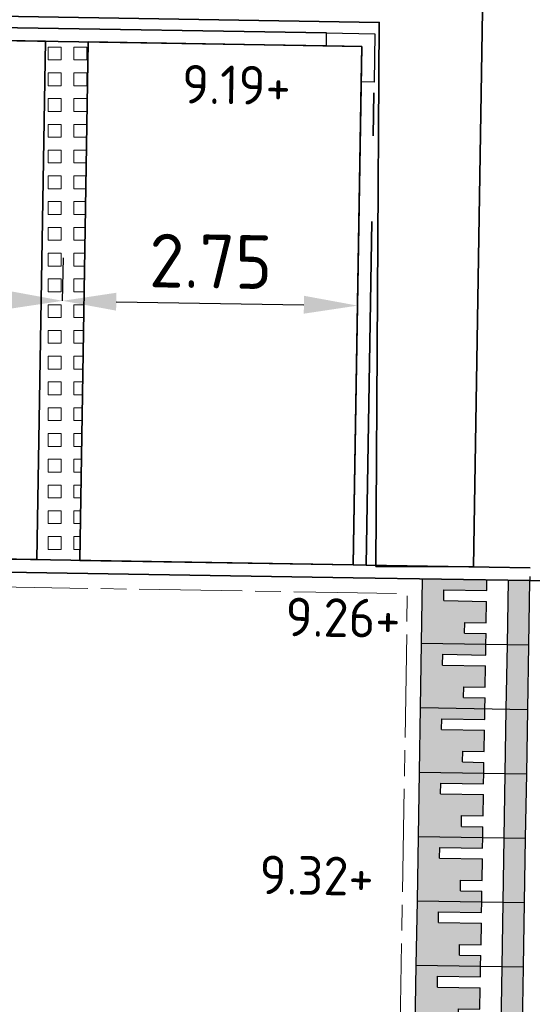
# Model space of a CAD drawing. Header units: metres. Extents: x 167072 to 168585, y 462393 to 462997.
# Tile 80 of 95: x 167503.89 to 167508.67, y 462612.08 to 462621.26. Entities that reach past the tile are written whole.
import ezdxf

# ---------------------------------------------------------------- set-up
doc = ezdxf.new("R2010")
doc.units = ezdxf.units.M
doc.header["$LTSCALE"] = 0.2
for name, pattern in [('ACAD_ISO08W100', [36, 24, -3, 6, -3]), ('VH-OPSLUITBAND', [10, 4, -2, 2, -2]), ('VH-OPSLUITBAND_120X250', [26, 16, -4, 2, -4])]:
    doc.linetypes.add(name, pattern=pattern)
doc.layers.get('0').update_dxf_attribs({"lineweight": 25})
for name, color, linetype, lineweight in [('N-WE-GR-HAAG-G', 251, 'GR-HAAG1', 35), ('N-WE-VH-DREMPEL_PREFAB_ELEMENT-S', 30, 'Continuous', 25), ('N-WE-VH-KANTOPSLUITING_OPSLUITBAND_120X250-G', 150, 'VH-OPSLUITBAND_120X250', 35), ('N-WE-VH-KANTOPSLUITING_OPSLUITBAND_120X250_HOEKSTUK-S', 150, 'Continuous', 25), ('N-WE-VH-KANTOPSLUITING_OPSLUITBAND_200X200-G', 150, 'VH-OPSLUITBAND', 25), ('N-WE-VH-KANTOPSLUITING_VOORKANTBAND_OB_120x250-G', 3, 'Continuous', 35), ('N-WE-VH-KANTOPSLUITING_VOORKANTBAND_OB_200x200-G', 3, 'Continuous', 35), ('N-WE-VH-KANTVERHARDING_BSS_LANGS_BAND_DUBBELE_STREKLAAG-G', 10, 'ACAD_ISO08W100', 18), ('N-WE-VH-VERHARDING_GRASPLAAT-G', 70, 'Continuous', 35), ('N-WE-VH-VERHARDING_TEGEL_GRAS-A', 72, 'Continuous', 9), ('N-WE-VH-VERHARDING_TEGEL_GRAS_VAKMARKERING-G', 70, 'Continuous', 20), ('X-XX-AL-HOOGTELABEL-T25', 1, 'Continuous', 25)]:
    doc.layers.add(name, color=color, linetype=linetype, lineweight=lineweight)
doc.layers.add('TM00_MAATVOERING', color=1, linetype='Continuous')
doc.styles.add('NLCS-ISO', font='NLCS-ISO.ttf')
doc.styles.add('NLCS-ISO-M200-T25', font='NLCS-ISO.ttf', dxfattribs={"height": 0.5})
doc.linetypes.add('GR-HAAG1', pattern='A,6,[176,NLCS.SHX,S=0.125,R=0,X=0,Y=0],-2', length=8)
doc.dimstyles.new('NLCS-M200-T25-PIJL_L2_H1', dxfattribs={"dimscale": 0.2, "dimtxt": 2.5, "dimasz": 2.5, "dimexe": 2, "dimexo": 2, "dimgap": 0.7, "dimtad": 1, "dimzin": 0, "dimdsep": 46, "dimtxsty": 'NLCS-ISO-M200-T25', "dimcen": 0, "dimdle": 2, "dimclrd": 256, "dimclre": 256, "dimclrt": 256, "dimadec": 1, "dimazin": 0, "dimtfac": 1, "dimtdec": 3, "dimtofl": 0, "dimtmove": 0, "dimatfit": 3, "dimfxl": 2, "dimfxlon": 1, "dimtfillclr": 256, "dimtolj": 1, "dimtzin": 0, "dimlwd": -1, "dimlwe": -1, "dimarcsym": 0})

# ---------------------------------------------------------------- blocks, each defined once
blk = doc.blocks.new('N-SVH-DREMPEL_PREFAB_1000X600')
h = blk.add_hatch(color=253)
h.dxf.hatch_style = 1
h.paths.add_polyline_path([(0.6, 1), (0, 1), (0, 0.8), (0.6, 0.8)])
h.paths.add_polyline_path([(0.4, 0.6), (0.2, 0.6), (0.2, 0.2), (0.1, 0.2), (0.1, 0.6), (0, 0.6), (0, 0), (0.6, 0), (0.6, 0.6), (0.5, 0.6), (0.5, 0.4), (0.4, 0.4)])
for p, q in [((0.6, 1), (0, 1)), ((0, 0), (0, 1)), ((0.6, 0), (0.6, 1)), ((0.6, 0.8), (0, 0.8)), ((0.1, 0.6), (0, 0.6)), ((0.1, 0.2), (0.1, 0.6)), ((0.2, 0.2), (0.2, 0.6)), ((0.4, 0.6), (0.2, 0.6)), ((0.4, 0.4), (0.4, 0.6)), ((0.5, 0.4), (0.5, 0.6)), ((0.6, 0.6), (0.5, 0.6)), ((0.5, 0.4), (0.4, 0.4)), ((0.2, 0.2), (0.1, 0.2)), ((0.6, 0), (0, 0))]:
    blk.add_line(p, q)
blk = doc.blocks.new('*U547')
blk.add_lwpolyline([(0, 120), (330, 120), (330, 450), (450, 450), (450, 0), (0, 0)], close=True)
at = {"flags": 5}
blk.add_attdef('BPNR', (541.3, 320.9), '', height=400, dxfattribs=at)
blk = doc.blocks.new('*D606')
at = {"layer": 'Defpoints', "color": 0, "transparency": 16777216}
for p in [(167501.7956, 462618.677), (167504.2952, 462618.6362), (167504.2952, 462618.6362)]:
    blk.add_point(p, dxfattribs=at)
at = {"layer": 'TM00_MAATVOERING', "transparency": 16777216}
for p, q in [((167501.7956, 462618.677), (167501.8021, 462619.0769)), ((167504.2952, 462618.6362), (167504.3017, 462619.0362)), ((167502.2955, 462618.6688), (167503.7953, 462618.6444))]:
    blk.add_line(p, q, dxfattribs=at)
for points in [[(167502.2969, 462618.7522), (167502.2941, 462618.5855), (167501.7956, 462618.677)], [(167503.7967, 462618.7277), (167503.7939, 462618.561), (167504.2952, 462618.6362)]]:
    blk.add_solid(points, dxfattribs=at)
at = {"layer": 'TM00_MAATVOERING', "transparency": 16777216, "insert": (167503.0518, 462619.0465), "char_height": 0.5, "attachment_point": 5, "rotation": 359.06575, "style": 'NLCS-ISO-M200-T25'}
blk.add_mtext('\\A1;2.50', dxfattribs=at)
blk = doc.blocks.new('*D607')
at = {"layer": 'Defpoints', "color": 0, "transparency": 16777216}
for p in [(167504.2952, 462618.6362), (167507.0449, 462618.5914), (167507.0449, 462618.5914)]:
    blk.add_point(p, dxfattribs=at)
at = {"layer": 'TM00_MAATVOERING', "transparency": 16777216}
for p, q in [((167504.2952, 462618.6362), (167504.3017, 462619.0362)), ((167507.0449, 462618.5914), (167507.0514, 462618.9913)), ((167504.7952, 462618.6281), (167506.5449, 462618.5995))]:
    blk.add_line(p, q, dxfattribs=at)
for points in [[(167504.7965, 462618.7114), (167504.7938, 462618.5447), (167504.2952, 462618.6362)], [(167506.5463, 462618.6829), (167506.5436, 462618.5162), (167507.0449, 462618.5914)]]:
    blk.add_solid(points, dxfattribs=at)
at = {"layer": 'TM00_MAATVOERING', "transparency": 16777216, "insert": (167505.6764, 462619.0037), "char_height": 0.5, "attachment_point": 5, "rotation": 359.06575, "style": 'NLCS-ISO-M200-T25'}
blk.add_mtext('\\A1;2.75', dxfattribs=at)

msp = doc.modelspace()

# ---------------------------------------------------------------- hatches: boundary and pattern name
at = {"layer": 'N-WE-VH-VERHARDING_TEGEL_GRAS-A'}
h = msp.add_hatch(dxfattribs=at)
h.set_pattern_fill('AVH-GRASTEGEL', color=256, scale=0.3, pattern_type=2)
h.set_pattern_definition([(0, (0, 0), (0, 0.12), [0.12, -0.12]), (90, (0, 0), (-0.12, 7e-18), [0.12, -0.12])])
h.paths.add_polyline_path([(167504.1346, 462621.0542), (167504.0559, 462616.2248), (167504.4558, 462616.2183), (167504.5346, 462621.0476)])

# ---------------------------------------------------------------- linework, layer by layer
at = {"layer": 'N-WE-GR-HAAG-G'}
msp.add_lwpolyline([(167477.9852, 462622.4807), (167477.9852, 462622.4807), (167477.8894, 462616.6515), (167478.8157, 462616.6359), (167478.8458, 462621.7032), (167507.2472, 462621.2295), (167507.217, 462616.1622), (167508.1253, 462616.1584), (167508.2232, 462622.1076), (167477.9872, 462622.6007)], close=True, dxfattribs=at)
at = {"layer": 'N-WE-VH-KANTOPSLUITING_OPSLUITBAND_120X250-G'}
for points in [[(167506.7562, 462621.1314), (167479.4199, 462621.5772)], [(167507.1255, 462616.1747), (167507.1988, 462620.6741)], [(167508.6537, 462616.1498), (167507.1255, 462616.1747), (167507.0055, 462616.1767), (167479.0092, 462616.6332), (167478.8892, 462616.6352), (167478.3393, 462616.6442)]]:
    msp.add_lwpolyline(points, dxfattribs=at)
at = {"layer": 'N-WE-VH-KANTOPSLUITING_OPSLUITBAND_200X200-G', "flags": 128}
msp.add_lwpolyline([(167517.1079, 462621.2125, -0.380193), (167511.2652, 462616.1872), (167508.655, 462616.2298), (167508.6517, 462616.0298)], format="xyb", dxfattribs=at)
at = {"layer": 'N-WE-VH-KANTOPSLUITING_VOORKANTBAND_OB_120x250-G'}
for points in [[(167506.7543, 462621.0114), (167479.4179, 462621.4572)], [(167507.0055, 462616.1767), (167507.0789, 462620.6761)], [(167508.6517, 462616.0298), (167507.0035, 462616.0567), (167479.0073, 462616.5133), (167478.3373, 462616.5242)]]:
    msp.add_lwpolyline(points, dxfattribs=at)
at = {"layer": 'N-WE-VH-KANTOPSLUITING_VOORKANTBAND_OB_200x200-G', "flags": 128}
msp.add_lwpolyline([(167517.3061, 462621.1858, -0.380193), (167511.2619, 462615.9873), (167508.6517, 462616.0298)], format="xyb", dxfattribs=at)
at = {"layer": 'N-WE-VH-KANTVERHARDING_BSS_LANGS_BAND_DUBBELE_STREKLAAG-G', "ltscale": 0.2, "flags": 128}
msp.add_lwpolyline([(167507.4408, 462611.689), (167507.5096, 462615.9084), (167506.8613, 462615.919), (167479.1449, 462616.371), (167478.1451, 462616.3873), (167477.6298, 462584.791), (167480.8494, 462584.7385)], dxfattribs=at)
at = {"layer": 'N-WE-VH-VERHARDING_GRASPLAAT-G'}
for points in [[(167504.1346, 462621.0542), (167502.0349, 462621.0884), (167501.9562, 462616.259), (167504.0559, 462616.2248), (167504.1346, 462621.0542)], [(167507.0842, 462621.0061), (167504.5346, 462621.0476), (167504.4558, 462616.2183), (167507.0055, 462616.1767), (167507.0842, 462621.0061)]]:
    msp.add_lwpolyline(points, close=True, dxfattribs=at)
at = {"layer": 'N-WE-VH-VERHARDING_TEGEL_GRAS_VAKMARKERING-G', "flags": 128}
msp.add_lwpolyline([(167504.1346, 462621.0542), (167504.0559, 462616.2248), (167504.4558, 462616.2183), (167504.5346, 462621.0476)], close=True, dxfattribs=at)

# ---------------------------------------------------------------- block references
at = {"layer": 'N-WE-VH-DREMPEL_PREFAB_ELEMENT-S', "rotation": 269.0657498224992}
for p in [(167507.6518, 462616.0461), (167507.642, 462615.4462), (167507.6323, 462614.8463), (167507.6225, 462614.2464), (167507.6127, 462613.6465), (167507.6029, 462613.0465), (167507.5931, 462612.4466)]:
    msp.add_blockref('N-SVH-DREMPEL_PREFAB_1000X600', p, dxfattribs=at)
at = {"layer": 'N-WE-VH-KANTOPSLUITING_OPSLUITBAND_120X250_HOEKSTUK-S', "xscale": 0.001, "yscale": 0.001, "zscale": 0.001, "rotation": 89.06574985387}
msp.add_blockref('*U547', (167507.1988, 462620.6741), dxfattribs=at)

# ---------------------------------------------------------------- texts
at = {"layer": 'X-XX-AL-HOOGTELABEL-T25', "style": 'NLCS-ISO'}
for s, p in [('9.19+', (167505.4062, 462620.4755)), ('9.26+', (167506.3709, 462615.5128)), ('9.32+', (167506.1282, 462613.1102))]:
    msp.add_text(s, height=0.36, rotation=359.04516, dxfattribs=at).set_placement(p)

# ---------------------------------------------------------------- dimensions: what is measured, and where the dimension line sits
at = {"layer": 'TM00_MAATVOERING'}
for p1, p2, picture, middle in [((167501.7956, 462618.677), (167504.2952, 462618.6362), '*D606', (167503.0518, 462619.0465)), ((167504.2952, 462618.6362), (167507.0449, 462618.5914), '*D607', (167505.6764, 462619.0037))]:
    dim = msp.add_aligned_dim(p1=p1, p2=p2, distance=0, dimstyle='NLCS-M200-T25-PIJL_L2_H1', dxfattribs=at)
    dim.commit()
    dim.dimension.update_dxf_attribs({"geometry": picture, "text_midpoint": middle})

doc.saveas('drawing.dxf')
